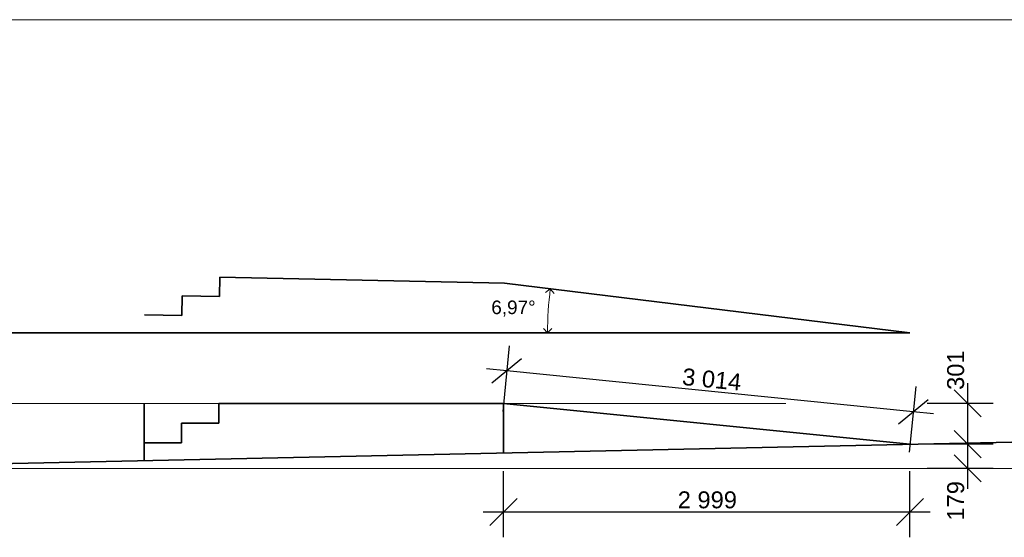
# Model space of a CAD drawing. Header units: millimetres. Extents: x 126830 to 197405, y -10585 to 21156.
# Tile 9 of 100: x 139252 to 146518, y 1422 to 5244. Entities that reach past the tile are written whole.
import ezdxf

# ---------------------------------------------------------------- set-up
doc = ezdxf.new("R2010")
doc.units = ezdxf.units.MM
doc.header["$MEASUREMENT"] = 0
for name, color, linetype in [('Kóty - SP', 7, 'Continuous'), ('Nové_Kóty - SP', 7, 'Continuous'), ('Situace - terén', 7, 'Continuous'), ('TZB - VZT', 7, 'Continuous')]:
    doc.layers.add(name, color=color, linetype=linetype)
doc.styles.add('GENEROVANÝ_STYL_2', font='txt')
doc.dimstyles.new('GENEROVANÝ_STYL__1', dxfattribs={"dimtxt": 125, "dimasz": 190, "dimexe": 0.18, "dimexo": 300, "dimgap": 0, "dimtad": 1, "dimdec": 0, "dimzin": 0, "dimdsep": 46, "dimtxsty": 'GENEROVANÝ_STYL_2', "dimblk": 'ARROWHEAD_6', "dimblk1": 'ARROWHEAD_6', "dimblk2": 'ARROWHEAD_6', "dimcen": 0.09, "dimclrd": 1, "dimclre": 1, "dimclrt": 1, "dimazin": 0, "dimtfac": 1, "dimtdec": 4, "dimtmove": 0, "dimatfit": 3, "dimfxl": 1, "dimtolj": 1, "dimtzin": 0, "dimarcsym": 0})
doc.dimstyles.new('GENEROVANÝ_STYL__11', dxfattribs={"dimtxt": 100, "dimasz": 59.375, "dimexe": 0.18, "dimexo": 40, "dimgap": 0, "dimtad": 1, "dimtih": 1, "dimtoh": 1, "dimdec": 0, "dimzin": 0, "dimdsep": 46, "dimtxsty": 'GENEROVANÝ_STYL_2', "dimblk": 'ARROWHEAD_8', "dimblk1": 'ARROWHEAD_8', "dimblk2": 'ARROWHEAD_8', "dimcen": 0.09, "dimclrd": 154, "dimclre": 154, "dimclrt": 154, "dimazin": 0, "dimtfac": 1, "dimtdec": 4, "dimtmove": 0, "dimatfit": 3, "dimfxl": 1, "dimtolj": 1, "dimtzin": 0, "dimarcsym": 0})
doc.dimstyles.new('GENEROVANÝ_STYL__3', dxfattribs={"dimtxt": 125, "dimasz": 190, "dimexe": 0.18, "dimexo": 300, "dimgap": 0, "dimtad": 1, "dimtih": 1, "dimtoh": 1, "dimdec": 0, "dimzin": 0, "dimdsep": 46, "dimtxsty": 'GENEROVANÝ_STYL_2', "dimblk": 'ARROWHEAD_6', "dimblk1": 'ARROWHEAD_6', "dimblk2": 'ARROWHEAD_6', "dimcen": 0.09, "dimclrd": 1, "dimclre": 1, "dimclrt": 1, "dimazin": 0, "dimtfac": 1, "dimtdec": 4, "dimtmove": 0, "dimatfit": 3, "dimfxl": 1, "dimtolj": 1, "dimtzin": 0, "dimarcsym": 0})

# ---------------------------------------------------------------- blocks, each defined once
blk = doc.blocks.new('*D72')
at = {"layer": 'Nové_Kóty - SP', "color": 1, "linetype": 'Continuous', "lineweight": 25}
for p, q in [((142864.7, 2836.8), (142816, 2351.7)), ((142955.5, 2739.8), (142736.5, 2560.7)), ((142846, 2650.2), (142696.7, 2665.2)), ((145845.4, 2349.2), (142846, 2650.2)), ((145864.1, 2535.8), (145815.4, 2050.7)), ((145735.9, 2259.7), (145954.8, 2438.7)), ((145994.6, 2334.3), (145845.4, 2349.2))]:
    blk.add_line(p, q, dxfattribs=at)
at = {"layer": 'Nové_Kóty - SP', "color": 1, "lineweight": 25, "insert": (144135.5, 2545.9), "char_height": 125, "attachment_point": 7, "rotation": 354.26921, "style": 'GENEROVANÝ_STYL_2'}
blk.add_mtext('\\A1;{\\pql;\\fArial|b0|i0|c0|p38;3\xa0014}', dxfattribs=at)
blk = doc.blocks.new('ARROWHEAD_6')
at = {"color": 0, "linetype": 'Continuous', "lineweight": 0}
for p, q in [((-0.5, -0.5), (0.5, 0.5)), ((0, 0), (-1, 0))]:
    blk.add_line(p, q, dxfattribs=at)
blk = doc.blocks.new('*D73')
at = {"layer": 'Nové_Kóty - SP', "color": 1, "linetype": 'Continuous', "lineweight": 25}
for p, q in [((142821.9, 1421.9), (142821.9, 1909.4)), ((145821.3, 1421.9), (145821.3, 1909.4)), ((142921.9, 1709.4), (142721.9, 1509.4)), ((145721.3, 1509.4), (145921.3, 1709.4)), ((142671.9, 1609.4), (142821.9, 1609.4)), ((142821.9, 1609.4), (145821.3, 1609.4)), ((145821.3, 1609.4), (145971.3, 1609.4))]:
    blk.add_line(p, q, dxfattribs=at)
at = {"layer": 'Nové_Kóty - SP', "color": 1, "lineweight": 25, "insert": (144107.9, 1634.4), "char_height": 125, "attachment_point": 7, "style": 'GENEROVANÝ_STYL_2'}
blk.add_mtext('\\A1;{\\pql;\\fArial|b0|i0|c0|p38;2\xa0999}', dxfattribs=at)
blk = doc.blocks.new('*D75')
at = {"layer": 'Nové_Kóty - SP', "color": 1, "linetype": 'Continuous', "lineweight": 25}
for p, q in [((146147.7, 2209.4), (146347.7, 2009.4)), ((146435.2, 2109.4), (145947.7, 2109.4)), ((146247.7, 1930.4), (146247.7, 2109.4)), ((146147.7, 2030.4), (146347.7, 1830.4)), ((146435.2, 1930.4), (145947.7, 1930.4)), ((146247.7, 1780.4), (146247.7, 1930.4))]:
    blk.add_line(p, q, dxfattribs=at)
at = {"layer": 'Nové_Kóty - SP', "color": 1, "lineweight": 25, "insert": (146222.7, 1545.8), "char_height": 125, "attachment_point": 7, "rotation": 90, "style": 'GENEROVANÝ_STYL_2'}
blk.add_mtext('\\A1;{\\pql;\\fArial|b0|i0|c0|p38;179}', dxfattribs=at)
blk = doc.blocks.new('*D76')
at = {"layer": 'Nové_Kóty - SP', "color": 1, "linetype": 'Continuous', "lineweight": 25}
for p, q in [((146247.7, 2410.4), (146247.7, 2560.4)), ((146347.7, 2310.4), (146147.7, 2510.4)), ((146435.2, 2410.4), (145947.7, 2410.4)), ((146247.7, 2109.4), (146247.7, 2410.4)), ((146147.7, 2209.4), (146347.7, 2009.4)), ((146435.2, 2109.4), (145947.7, 2109.4))]:
    blk.add_line(p, q, dxfattribs=at)
at = {"layer": 'Nové_Kóty - SP', "color": 1, "lineweight": 25, "insert": (146222.7, 2510.4), "char_height": 125, "attachment_point": 7, "rotation": 90, "style": 'GENEROVANÝ_STYL_2'}
blk.add_mtext('\\A1;{\\pql;\\fArial|b0|i0|c0|p38;301}', dxfattribs=at)
blk = doc.blocks.new('*D92')
at = {"layer": 'Kóty - SP', "color": 154, "linetype": 'Continuous', "lineweight": 13}
for p, q in [((143167.5, 3257.1), (143132.8, 3229.6)), ((143167.5, 3257.1), (143194.9, 3222.4)), ((143147.7, 2932.8), (143116.7, 2964.2)), ((143147.7, 2932.8), (143179.2, 2963.9))]:
    blk.add_line(p, q, dxfattribs=at)
blk.add_arc((145821.3, 2932.8), 2673.6, 173.03375, 180, dxfattribs=at)
at = {"layer": 'Kóty - SP', "color": 154, "lineweight": 13, "insert": (142731.9, 3051.3), "char_height": 100, "attachment_point": 7, "style": 'GENEROVANÝ_STYL_2'}
blk.add_mtext('\\A1;{\\pql;\\fArial|b0|i0|c0|p38;6,97°}', dxfattribs=at)
blk = doc.blocks.new('ARROWHEAD_8')
at = {"color": 0, "linetype": 'Continuous', "lineweight": 0}
blk.add_line((0, 0), (-1, 0), dxfattribs=at)
at = {"color": 0, "linetype": 'Continuous', "lineweight": 0, "flags": 128}
blk.add_lwpolyline([(-0.525, 0.525), (0, 0), (-0.525, -0.525)], dxfattribs=at)

msp = doc.modelspace()

# ---------------------------------------------------------------- linework, layer by layer
at = {"layer": 'Situace - terén', "color": 7, "linetype": 'Continuous', "lineweight": 13}
msp.add_line((129738.6, 5243.6), (147273.6, 5243.6), dxfattribs=at)
at = {"layer": 'TZB - VZT', "color": 5, "linetype": 'Continuous', "lineweight": 35}
for p, q in [((140729.1, 3343.7), (140725.9, 3198.7)), ((142829.1, 3298.4), (140729.1, 3343.7)), ((145821.3, 2932.8), (142829.1, 3298.4)), ((140451, 3204.7), (140447.9, 3059.7)), ((140725.9, 3198.7), (140451, 3204.7)), ((140447.9, 3059.7), (140172.9, 3065.6)), ((142821.9, 2410.4), (140721.4, 2410.4)), ((140721.4, 2410.4), (140721.4, 2265.4)), ((145821.3, 2109.4), (142821.9, 2410.4)), ((140721.4, 2265.4), (140446.4, 2265.4)), ((140446.4, 2265.4), (140446.4, 2120.4)), ((140446.4, 2120.4), (140171.4, 2120.4))]:
    msp.add_line(p, q, dxfattribs=at)
at = {"layer": 'TZB - VZT', "color": 7, "linetype": 'Continuous', "lineweight": 35}
for p, q in [((131954.1, 2932.8), (145821.3, 2932.8)), ((140171.4, 2410.4), (140171.4, 1987.5)), ((142821.9, 2410.4), (142821.9, 2044.7)), ((131957.3, 1810.4), (149577.4, 2190.4))]:
    msp.add_line(p, q, dxfattribs=at)
at = {"layer": 'TZB - VZT', "color": 151, "linetype": 'Continuous', "lineweight": 20, "true_color": 0x80c2ff}
msp.add_line((144905, 2410.4), (132588.9, 2410.4), dxfattribs=at)
at = {"layer": 'TZB - VZT', "color": 21, "linetype": 'Continuous', "lineweight": 20, "true_color": 0xff9955}
msp.add_line((131957.3, 1930.4), (149577.4, 1930.4), dxfattribs=at)

# ---------------------------------------------------------------- dimensions: what is measured, and where the dimension line sits
at = {"layer": 'Kóty - SP', "color": 154, "linetype": 'Continuous', "lineweight": 13}
dim = msp.add_angular_dim_3p(base=(143152.7, 3095.2), center=(145821.3, 2932.8), p1=(142829.1, 3298.4), p2=(131954.1, 2932.8), dimstyle='GENEROVANÝ_STYL__11', dxfattribs=at)
dim.commit()
dim.dimension.update_dxf_attribs({"geometry": '*D92', "text_midpoint": (142888.6, 3101.3), "dimtype": 165})
at = {"layer": 'Nové_Kóty - SP', "color": 1, "linetype": 'Continuous', "lineweight": 25}
for base, p1, p2, angle, picture, middle, turn in [((142846, 2650.2), (145821.3, 2109.4), (142821.9, 2410.4), 174.26921, '*D72', (144355.4, 2586.7), 354.26921), ((146247.7, 2410.4), (145821.3, 2109.4), (143558.1, 2410.4), 90, '*D76', (146160.2, 2653.3), 90), ((146247.7, 2109.4), (145831.7, 1930.4), (145821.3, 2109.4), 90, '*D75', (146160.2, 1688.7), 90)]:
    dim = msp.add_linear_dim(base=base, p1=p1, p2=p2, angle=angle, dimstyle='GENEROVANÝ_STYL__1', dxfattribs=at)
    dim.commit()
    dim.dimension.update_dxf_attribs({"geometry": picture, "text_midpoint": middle, "dimtype": 160, "text_rotation": turn})
dim = msp.add_linear_dim(base=(145821.3, 1609.4), p1=(142821.9, 2044.7), p2=(145821.3, 2109.4), dimstyle='GENEROVANÝ_STYL__3', dxfattribs=at)
dim.commit()
dim.dimension.update_dxf_attribs({"geometry": '*D73', "text_midpoint": (144322.6, 1696.9), "dimtype": 160})

doc.saveas('drawing.dxf')
